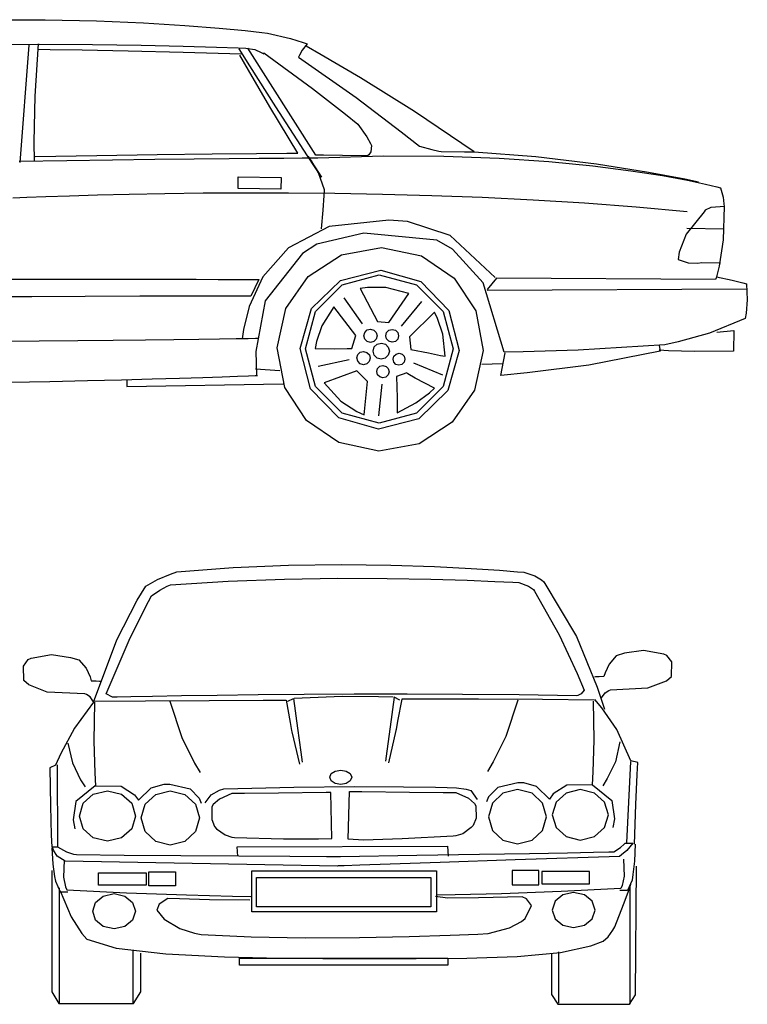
# Model space of a CAD drawing. Extents: x 1916 to 6593, y 3864 to 6862.
# Tile 2 of 2: x 4390 to 6593, y 3880 to 6862. Entities that reach past the tile are written whole.
import ezdxf

# ---------------------------------------------------------------- set-up
doc = ezdxf.new("R2010")
doc.units = 0
doc.header["$LTSCALE"] = 0.000394
doc.header["$MEASUREMENT"] = 0
doc.layers.add('LAYER_1', color=7, linetype='CONTINUOUS')

msp = doc.modelspace()

# ---------------------------------------------------------------- linework, layer by layer
at = {"layer": 'LAYER_1', "color": 7, "linetype": 'Continuous'}
for p, q in [((4302.8, 6861.1), (4467.5, 6862)), ((4467.5, 6862), (4622.9, 6858.6)), ((4622.9, 6858.6), (4765, 6852.4)), ((4765, 6852.4), (4890, 6844.6)), ((4890, 6844.6), (4994, 6836.3)), ((4994, 6836.3), (5073.1, 6828.8)), ((5073.1, 6828.8), (5123.4, 6823.5)), ((5123.4, 6823.5), (5141, 6821.4)), ((5141, 6821.4), (5210.4, 6804.6)), ((5210.4, 6804.6), (5248.7, 6793.3)), ((4286.7, 6786.8), (4450.9, 6787.8)), ((4418.3, 6784.9), (4390.9, 6429.7)), ((4446.8, 6788.6), (4435.8, 6630)), ((4483.1, 6771.1), (4447.4, 6771.6)), ((4450.9, 6787.8), (4610.4, 6786.9)), ((4579.1, 6769.5), (4483.1, 6771.1)), ((4718.8, 6766.8), (4579.1, 6769.5)), ((4610.4, 6786.9), (4757.8, 6784.8)), ((4757.8, 6784.8), (4885.4, 6782)), ((4885.4, 6782), (4985.9, 6779.2)), ((4985.9, 6779.2), (5051.7, 6777)), ((5051.7, 6777), (5075.3, 6776.2)), ((5087.3, 6722.1), (5054.9, 6773.6)), ((5075.3, 6776.2), (5101.9, 6771.4)), ((5287.2, 6451.9), (5081, 6776.1)), ((5101.9, 6771.4), (5121.5, 6762.9)), ((5245.6, 6769.8), (5237.1, 6754.8)), ((5260.4, 6789.2), (5245.6, 6769.8)), ((5248.7, 6793.3), (5260.4, 6789.2)), ((5303.4, 6755.7), (5257.8, 6781.6)), ((4885.4, 6762.8), (4718.8, 6766.8)), ((5062.3, 6757.6), (4885.4, 6762.8)), ((5082.7, 6709.5), (5056.4, 6754.7)), ((5121.5, 6762.9), (5129.1, 6758.4)), ((5129.1, 6758.4), (5129.2, 6761.3)), ((5129.2, 6761.3), (5276.9, 6653.7)), ((5237.1, 6754.8), (5234.4, 6748.8)), ((5234.4, 6748.8), (5409, 6626.7)), ((5421.9, 6685.7), (5303.4, 6755.7)), ((5148.1, 6598.3), (5082.7, 6709.5)), ((5165.7, 6598.5), (5087.3, 6722.1)), ((5585.3, 6583.7), (5421.9, 6685.7)), ((5276.9, 6653.7), (5377.1, 6575.5)), ((4435.8, 6630), (4433.7, 6491.9)), ((5409, 6626.7), (5545.4, 6522.8)), ((5232, 6458.1), (5148.1, 6598.3)), ((5261.5, 6449.8), (5165.7, 6598.5)), ((5377.1, 6575.5), (5413.9, 6545.3)), ((5765.9, 6461.3), (5585.3, 6583.7)), ((5413.9, 6545.3), (5440.9, 6506.9)), ((5440.9, 6506.9), (5452.8, 6486.8)), ((5545.4, 6522.8), (5600.5, 6478.8)), ((4433.7, 6491.9), (4434.3, 6432.9)), ((5452.8, 6486.8), (5455.5, 6481)), ((5455.5, 6481), (5453.5, 6461.5)), ((5600.5, 6478.8), (5637.9, 6468.7)), ((4437.2, 6448), (4623.9, 6451.1)), ((4623.9, 6451.1), (4806.8, 6453.7)), ((4806.8, 6453.7), (4972.6, 6455.6)), ((4918.5, 6440.7), (5024.3, 6441.7)), ((4972.6, 6455.6), (5107.7, 6457)), ((5024.3, 6441.7), (5115.5, 6442.4)), ((5107.7, 6457), (5198.7, 6457.8)), ((5115.5, 6442.4), (5190, 6442.9)), ((5190, 6442.9), (5245.8, 6443.2)), ((5198.7, 6457.8), (5232, 6458.1)), ((5245.8, 6443.2), (5280.7, 6443.3)), ((5304.2, 6384.6), (5261.5, 6449.8)), ((5263.3, 6447.9), (5284, 6416.1)), ((5273.5, 6434.3), (5263.3, 6447.9)), ((5280.7, 6443.3), (5292.8, 6443.3)), ((5310.1, 6451.6), (5287.2, 6451.9)), ((5292.8, 6443.3), (5491.3, 6449.6)), ((5367.7, 6450.9), (5310.1, 6451.6)), ((5443.7, 6449.9), (5367.7, 6450.9)), ((5447.3, 6452.2), (5443.7, 6449.9)), ((5453.5, 6461.5), (5447.3, 6452.2)), ((5491.3, 6449.6), (5674.6, 6449)), ((5637.9, 6468.7), (5659.6, 6463.8)), ((5659.6, 6463.8), (5666.5, 6462.6)), ((5666.5, 6462.6), (5736.5, 6461.7)), ((5674.6, 6449), (5842, 6443)), ((5736.5, 6461.7), (5762.3, 6461.3)), ((5762.3, 6461.3), (5765.9, 6461.3)), ((5766, 6461.7), (5953.4, 6448)), ((5842, 6443), (5992.6, 6432.7)), ((5953.4, 6448), (6136.6, 6425.1)), ((4389.1, 6433), (4533.2, 6435.6)), ((4533.2, 6435.6), (4670.9, 6437.7)), ((4670.9, 6437.7), (4800, 6439.4)), ((4800, 6439.4), (4918.5, 6440.7)), ((5294.8, 6398.3), (5273.5, 6434.3)), ((5284, 6416.1), (5304.2, 6384.6)), ((5992.6, 6432.7), (6125.7, 6419.5)), ((6125.7, 6419.5), (6240.5, 6404.7)), ((6136.6, 6425.1), (6293.9, 6400)), ((5051.7, 6350.5), (5052.2, 6385.8)), ((5052.2, 6385.8), (5181.6, 6384.1)), ((5181.6, 6384.1), (5181.1, 6348.8)), ((5313.3, 6346.6), (5294.8, 6398.3)), ((6240.5, 6404.7), (6336.1, 6389.7)), ((6293.9, 6400), (6404, 6379.7)), ((6336.1, 6389.7), (6411.9, 6375.7)), ((6404, 6379.7), (6445.4, 6371.4)), ((6411.9, 6375.7), (6467, 6364.1)), ((6467, 6364.1), (6500.6, 6356.2)), ((6500.6, 6356.2), (6512, 6353.2)), ((6512, 6353.2), (6519.6, 6324.5)), ((4412.5, 6323.1), (4370.1, 6321.3)), ((4470, 6325.3), (4412.5, 6323.1)), ((4541.5, 6327.8), (4470, 6325.3)), ((4626, 6330.3), (4541.5, 6327.8)), ((4722.3, 6332.6), (4626, 6330.3)), ((4829.4, 6334.6), (4722.3, 6332.6)), ((4946.2, 6336.1), (4829.4, 6334.6)), ((5071.6, 6336.8), (4946.2, 6336.1)), ((5181.1, 6348.8), (5051.7, 6350.5)), ((5204.5, 6336.6), (5071.6, 6336.8)), ((5344, 6335.3), (5204.5, 6336.6)), ((5309.4, 6285.5), (5312.4, 6329.1)), ((5312.4, 6329.1), (5313.3, 6346.6)), ((5488.8, 6332.8), (5344, 6335.3)), ((5638, 6328.8), (5488.8, 6332.8)), ((5790.4, 6323.1), (5638, 6328.8)), ((5944.9, 6315.6), (5790.4, 6323.1)), ((6519.6, 6324.5), (6522.3, 6304)), ((6100.6, 6306), (5944.9, 6315.6)), ((6256.2, 6294.2), (6100.6, 6306)), ((6410.8, 6280), (6256.2, 6294.2)), ((6482.7, 6293.6), (6465.7, 6284.9)), ((6525.5, 6296.2), (6482.7, 6293.6)), ((6522.6, 6296.2), (6519.9, 6195.4)), ((6522.3, 6304), (6522.6, 6296.2)), ((5304.1, 6228.9), (5309.4, 6285.5)), ((6462.7, 6279.9), (6407.7, 6212.7)), ((6465.7, 6284.9), (6462.7, 6279.9)), ((5327.2, 6235.4), (5203.7, 6170.9)), ((5507.7, 6254.7), (5327.2, 6235.4)), ((5564.9, 6250.6), (5507.7, 6254.7)), ((5693.7, 6208.1), (5564.9, 6250.6)), ((5432.1, 6215.4), (5290.2, 6182.1)), ((5653.6, 6193.9), (5432.1, 6215.4)), ((5830.3, 6081.4), (5693.7, 6208.1)), ((6407.7, 6212.7), (6387.1, 6158.3)), ((6521.7, 6227.9), (6410.5, 6229.4)), ((5290.2, 6182.1), (5246.3, 6153.8)), ((5700.8, 6166.9), (5653.6, 6193.9)), ((6519.9, 6195.4), (6507.4, 6115.6)), ((5203.7, 6170.9), (5126.5, 6083.1)), ((5246.3, 6153.8), (5133.9, 6010.1)), ((5264.2, 6084.7), (5364.3, 6149.7)), ((5364.3, 6149.7), (5485.9, 6172.4)), ((5485.9, 6172.4), (5606.8, 6146.5)), ((5606.8, 6146.5), (5705.2, 6078.9)), ((5793.1, 6064.8), (5700.8, 6166.9)), ((6387.1, 6158.3), (6384, 6135.9)), ((6384, 6135.9), (6413.7, 6125.7)), ((6413.7, 6125.7), (6442.2, 6125)), ((6442.2, 6125), (6455, 6126.4)), ((6455, 6126.4), (6511.8, 6125.7)), ((6507.4, 6115.6), (6499.9, 6083.1)), ((5195.9, 5987.5), (5264.2, 6084.7)), ((5361.6, 6072.5), (5483.5, 6103.8)), ((5366.4, 6058.9), (5479, 6089.7)), ((5479, 6089.7), (5591.6, 6058.9)), ((5483.5, 6103.8), (5604.6, 6069.3)), ((6500.6, 6084.5), (6496.7, 6075.5)), ((6499.9, 6083.1), (6547.4, 6073.6)), ((4295.6, 6075.8), (4424, 6076)), ((4424, 6076), (4544.1, 6076.1)), ((4544.1, 6076.1), (4655.1, 6076.2)), ((4655.1, 6076.2), (4756.1, 6076.1)), ((4756.1, 6076.1), (4846.3, 6076)), ((4846.3, 6076), (4924.9, 6075.8)), ((4924.9, 6075.8), (4991, 6075.6)), ((4991, 6075.6), (5043.9, 6075.4)), ((5043.9, 6075.4), (5082.7, 6075.3)), ((5082.7, 6075.3), (5106.6, 6075.2)), ((5126.5, 6083.1), (5084.7, 5993.5)), ((5114.7, 6075.1), (5090.5, 6024.5)), ((5106.6, 6075.2), (5114.7, 6075.1)), ((5273.9, 5987.1), (5361.6, 6072.5)), ((5286.2, 5978.1), (5366.4, 6058.9)), ((5591.6, 6058.9), (5671.9, 5978.1)), ((5604.6, 6069.3), (5689.9, 5981.6)), ((5705.2, 6078.9), (5770.9, 5979.9)), ((5856.8, 5855.5), (5793.1, 6064.8)), ((5833.9, 6079.1), (5805.1, 6044.7)), ((6496.7, 6075.5), (5833.9, 6079.1)), ((6547.4, 6073.6), (6579.1, 6065.4)), ((6579.1, 6065.4), (6590.7, 6062)), ((6590.7, 6062), (6593.1, 6013.2)), ((4588.7, 6023.8), (4426.8, 6023)), ((4753.9, 6024.3), (4588.7, 6023.8)), ((4921.6, 6024.6), (4753.9, 6024.3)), ((5090.5, 6024.5), (4921.6, 6024.6)), ((5443.6, 6051.3), (5421.1, 6047.9)), ((5421.1, 6047.9), (5473.1, 5947.7)), ((5498.7, 6051.4), (5443.6, 6051.3)), ((5568, 6033), (5498.7, 6051.4)), ((5507.7, 5944.4), (5568, 6033)), ((5805.6, 6043.3), (6591.4, 6047)), ((4426.8, 6023), (4269.3, 6022.1)), ((5133.9, 6010.1), (5105.4, 5857.1)), ((5371.7, 6019.7), (5426.9, 5941.1)), ((5606.6, 6008), (5545.1, 5933.8)), ((6593.1, 6013.2), (6589.3, 5973.3)), ((5084.7, 5993.5), (5067.5, 5923.9)), ((5169.7, 5867.9), (5195.9, 5987.5)), ((5239.4, 5866.1), (5273.9, 5987.1)), ((5255.6, 5864.7), (5286.2, 5978.1)), ((5341.1, 5992.7), (5305, 5935.3)), ((5407.7, 5905.3), (5341.1, 5992.7)), ((5646.6, 5975.7), (5570.6, 5901.7)), ((5655.2, 5957.2), (5646.6, 5975.7)), ((5671.9, 5978.1), (5702.5, 5864.7)), ((5689.9, 5981.6), (5721.3, 5859.7)), ((5770.9, 5979.9), (5793.9, 5859.6)), ((6589.3, 5973.3), (6586.4, 5956.8)), ((5305, 5935.3), (5288.5, 5886.9)), ((5473.1, 5947.7), (5507.7, 5944.4)), ((5670.9, 5909.2), (5655.2, 5957.2)), ((6586.4, 5956.8), (6478.9, 5912.8)), ((5067.5, 5923.9), (5064.1, 5895.8)), ((5395.6, 5866.5), (5407.7, 5905.3)), ((5432.2, 5905), (5435.1, 5915.1)), ((5434.8, 5894.8), (5432.2, 5905)), ((5435.1, 5915.1), (5442.4, 5922.3)), ((5442.4, 5922.3), (5452.7, 5924.9)), ((5452.7, 5924.9), (5462.8, 5922)), ((5462.8, 5922), (5469.9, 5914.7)), ((5472.6, 5904.5), (5469.7, 5894.3)), ((5469.9, 5914.7), (5472.6, 5904.5)), ((5498.5, 5904.8), (5501.3, 5914.6)), ((5501.1, 5895), (5498.5, 5904.8)), ((5501.3, 5914.6), (5508.4, 5921.5)), ((5508.4, 5921.5), (5518.3, 5924)), ((5518.3, 5924), (5528, 5921.3)), ((5528, 5921.3), (5534.9, 5914.2)), ((5537.5, 5904.3), (5534.7, 5894.5)), ((5534.9, 5914.2), (5537.5, 5904.3)), ((5678, 5842.6), (5670.9, 5909.2)), ((6478.9, 5912.8), (6384.2, 5886.4)), ((6500.5, 5915.3), (6551.8, 5920.3)), ((6551.8, 5920.3), (6551, 5857.7)), ((4323.9, 5888.4), (4449.5, 5889.4)), ((4449.5, 5889.4), (4566.3, 5890.4)), ((4566.3, 5890.4), (4673.7, 5891.5)), ((4673.7, 5891.5), (4771, 5892.6)), ((4771, 5892.6), (4857.4, 5893.6)), ((4857.4, 5893.6), (4932.4, 5894.6)), ((4932.4, 5894.6), (4995.3, 5895.4)), ((4995.3, 5895.4), (5045.3, 5896.2)), ((5045.3, 5896.2), (5081.9, 5896.7)), ((5081.9, 5896.7), (5104.4, 5897.1)), ((5104.4, 5897.1), (5112, 5897.2)), ((5288.5, 5886.9), (5284.6, 5866.6)), ((5442, 5887.4), (5434.8, 5894.8)), ((5452.1, 5884.5), (5442, 5887.4)), ((5462.3, 5887.2), (5452.1, 5884.5)), ((5469.7, 5894.3), (5462.3, 5887.2)), ((5463.9, 5870.8), (5472.9, 5879.5)), ((5472.9, 5879.5), (5485.3, 5882.7)), ((5485.3, 5882.7), (5497.6, 5879.1)), ((5497.6, 5879.1), (5506.3, 5870.2)), ((5508, 5887.9), (5501.1, 5895)), ((5517.7, 5885.1), (5508, 5887.9)), ((5527.6, 5887.7), (5517.7, 5885.1)), ((5534.7, 5894.5), (5527.6, 5887.7)), ((5570.6, 5901.7), (5574.4, 5862.7)), ((6343.6, 5877.5), (6080.7, 5861)), ((6326.5, 5874.9), (6329.1, 5857.8)), ((6384.2, 5886.4), (6343.6, 5877.5)), ((5105.4, 5857.1), (5107.7, 5785.8)), ((5192.7, 5747.6), (5169.7, 5867.9)), ((5270.7, 5744.2), (5239.4, 5866.1)), ((5286.2, 5751.3), (5255.6, 5864.7)), ((5284.6, 5866.6), (5342.2, 5864.9)), ((5342.2, 5864.9), (5381.3, 5865.7)), ((5381.3, 5865.7), (5395.6, 5866.5)), ((5411.1, 5837.5), (5414, 5847.6)), ((5414, 5847.6), (5421.4, 5854.8)), ((5421.4, 5854.8), (5431.6, 5857.4)), ((5431.6, 5857.4), (5441.7, 5854.5)), ((5441.7, 5854.5), (5448.9, 5847.2)), ((5448.9, 5847.2), (5451.5, 5837)), ((5460.4, 5858.5), (5463.9, 5870.8)), ((5463.6, 5846.1), (5460.4, 5858.5)), ((5472.3, 5837.2), (5463.6, 5846.1)), ((5505.9, 5845.5), (5497, 5836.8)), ((5509.5, 5857.8), (5505.9, 5845.5)), ((5506.3, 5870.2), (5509.5, 5857.8)), ((5523.3, 5842.9), (5529.8, 5849.3)), ((5529.8, 5849.3), (5538.9, 5851.7)), ((5538.9, 5851.7), (5548, 5849.1)), ((5548, 5849.1), (5554.4, 5842.5)), ((5574.4, 5862.7), (5628.1, 5852.7)), ((5628.1, 5852.7), (5664.5, 5845.4)), ((5664.5, 5845.4), (5678, 5842.6)), ((5702.5, 5864.7), (5671.9, 5751.3)), ((5721.3, 5859.7), (5686.7, 5738.6)), ((5793.9, 5859.6), (5767.7, 5740)), ((5847.4, 5784.5), (5859.6, 5852.7)), ((5914.7, 5855.8), (5856.8, 5855.5)), ((6080.7, 5861), (5914.7, 5855.8)), ((6329.1, 5857.8), (6112.9, 5816)), ((6354.8, 5859.1), (6326.3, 5860.7)), ((6433.3, 5856.8), (6354.8, 5859.1)), ((6551, 5857.7), (6433.3, 5856.8)), ((5388, 5832), (5294, 5811.7)), ((5413.7, 5827.3), (5411.1, 5837.5)), ((5420.9, 5819.9), (5413.7, 5827.3)), ((5431, 5817), (5420.9, 5819.9)), ((5441.3, 5819.7), (5431, 5817)), ((5448.6, 5826.8), (5441.3, 5819.7)), ((5451.5, 5837), (5448.6, 5826.8)), ((5484.6, 5833.6), (5472.3, 5837.2)), ((5480.7, 5812.4), (5490.1, 5814.8)), ((5497, 5836.8), (5484.6, 5833.6)), ((5490.1, 5814.8), (5499.5, 5812.1)), ((5520.7, 5833.9), (5523.3, 5842.9)), ((5523, 5824.8), (5520.7, 5833.9)), ((5529.4, 5818.2), (5523, 5824.8)), ((5538.5, 5815.6), (5529.4, 5818.2)), ((5547.6, 5818), (5538.5, 5815.6)), ((5554.1, 5824.4), (5547.6, 5818)), ((5556.7, 5833.4), (5554.1, 5824.4)), ((5554.4, 5842.5), (5556.7, 5833.4)), ((5582.5, 5822.3), (5670, 5786.5)), ((5852.3, 5819.7), (5789.8, 5817.5)), ((6112.9, 5816), (5926.6, 5792.1)), ((5103.9, 5804.1), (5177.6, 5799.6)), ((5410.6, 5798.6), (5312.1, 5762.4)), ((5443.3, 5766.4), (5410.6, 5798.6)), ((5471.1, 5796.3), (5473.8, 5805.7)), ((5473.6, 5786.8), (5471.1, 5796.3)), ((5480.2, 5780), (5473.6, 5786.8)), ((5473.8, 5805.7), (5480.7, 5812.4)), ((5505.9, 5786.4), (5499.1, 5779.8)), ((5499.5, 5812.1), (5506.2, 5805.3)), ((5508.6, 5795.8), (5505.9, 5786.4)), ((5506.2, 5805.3), (5508.6, 5795.8)), ((5561.9, 5792.2), (5531.5, 5781.1)), ((5565.4, 5789.6), (5561.9, 5792.2)), ((5587.6, 5776.7), (5565.4, 5789.6)), ((5926.6, 5792.1), (5847.4, 5784.5)), ((4358.3, 5764.3), (4481.7, 5766.6)), ((4481.7, 5766.6), (4595.4, 5769)), ((4595.4, 5769), (4698.9, 5771.4)), ((4698.9, 5771.4), (4791.9, 5773.8)), ((4714.6, 5770.6), (4714.6, 5750.9)), ((4714.6, 5750.9), (5188.2, 5758.8)), ((4791.9, 5773.8), (4873.9, 5776.2)), ((4873.9, 5776.2), (4944.4, 5778.4)), ((4944.4, 5778.4), (5003.1, 5780.3)), ((5003.1, 5780.3), (5049.4, 5781.9)), ((5049.4, 5781.9), (5083.1, 5783.2)), ((5083.1, 5783.2), (5103.6, 5784)), ((5103.6, 5784), (5110.5, 5784.3)), ((5312.1, 5762.4), (5362.3, 5706.3)), ((5433.4, 5665.6), (5443.3, 5766.4)), ((5486.5, 5758.6), (5476.6, 5662.1)), ((5489.6, 5777.3), (5480.2, 5780)), ((5499.1, 5779.8), (5489.6, 5777.3)), ((5531.5, 5781.1), (5532.7, 5716.8)), ((5646.4, 5746.4), (5587.6, 5776.7)), ((5258.4, 5648.6), (5192.7, 5747.6)), ((5356.1, 5656.5), (5270.7, 5744.2)), ((5366.4, 5670.5), (5286.2, 5751.3)), ((5590.1, 5701.4), (5630.8, 5732.3)), ((5671.9, 5751.3), (5591.6, 5670.5)), ((5686.7, 5738.6), (5599, 5653.3)), ((5630.8, 5732.3), (5646.4, 5746.4)), ((5767.7, 5740), (5699.4, 5642.8)), ((5362.3, 5706.3), (5411.3, 5675.2)), ((5532.7, 5716.8), (5533, 5682)), ((5532.9, 5671.5), (5590.1, 5701.4)), ((5479, 5639.7), (5366.4, 5670.5)), ((5411.3, 5675.2), (5433.4, 5665.6)), ((5591.6, 5670.5), (5479, 5639.7)), ((5533, 5682), (5532.9, 5671.5)), ((5356.7, 5581), (5258.4, 5648.6)), ((5477.1, 5621.9), (5356.1, 5656.5)), ((5599, 5653.3), (5477.1, 5621.9)), ((5699.4, 5642.8), (5599.3, 5577.8)), ((5477.7, 5555.1), (5356.7, 5581)), ((5599.3, 5577.8), (5477.7, 5555.1)), ((4846.9, 5182.9), (4865.8, 5189.3)), ((4865.8, 5189.3), (5036.2, 5202.7)), ((5036.2, 5202.7), (5204.1, 5209.7)), ((5204.1, 5209.7), (5364.9, 5211.7)), ((5364.9, 5211.7), (5513.9, 5209.9)), ((5513.9, 5209.9), (5646.3, 5205.5)), ((5646.3, 5205.5), (5757.5, 5200)), ((5757.5, 5200), (5842.7, 5194.4)), ((5842.7, 5194.4), (5897.3, 5190.2)), ((5897.3, 5190.2), (5916.5, 5188.5)), ((4772.7, 5146.5), (4807.2, 5167)), ((4807.2, 5167), (4846.9, 5182.9)), ((4846.8, 5150.8), (5021.2, 5161.6)), ((5021.2, 5161.6), (5191.6, 5167.8)), ((5191.6, 5167.8), (5353.5, 5170.2)), ((5353.5, 5170.2), (5502.7, 5169.9)), ((5502.7, 5169.9), (5634.6, 5167.6)), ((5634.6, 5167.6), (5744.9, 5164.3)), ((5744.9, 5164.3), (5829.1, 5160.8)), ((5829.1, 5160.8), (5882.9, 5158.1)), ((5916.5, 5188.5), (5950.1, 5177.3)), ((5950.1, 5177.3), (5970.2, 5165.4)), ((5970.2, 5165.4), (5976.9, 5159.9)), ((5976.9, 5159.9), (6076.1, 4993.5)), ((4746.2, 5104.4), (4772.7, 5146.5)), ((4789.7, 5116.9), (4814.8, 5134.1)), ((4814.8, 5134.1), (4837.2, 5146.2)), ((4837.2, 5146.2), (4846.8, 5150.8)), ((5882.9, 5158.1), (5901.8, 5157)), ((5901.8, 5157), (5931, 5146.7)), ((5931, 5146.7), (5945.4, 5136.4)), ((5945.4, 5136.4), (5949.3, 5131.7)), ((5949.3, 5131.7), (6023.1, 4999.3)), ((4684.3, 4984.1), (4746.2, 5104.4)), ((4770.9, 5082.9), (4789.7, 5116.9)), ((4721.6, 4983), (4770.9, 5082.9)), ((4614, 4795.2), (4684.3, 4984.1)), ((4652.1, 4820.6), (4721.6, 4983)), ((6023.1, 4999.3), (6078, 4881.8)), ((6076.1, 4993.5), (6139, 4841)), ((6278.9, 4951.9), (6221.4, 4943.2)), ((6340.4, 4940.5), (6278.9, 4951.9)), ((4401.5, 4904.5), (4416.1, 4923.8)), ((4416.1, 4923.8), (4425.6, 4928.1)), ((4425.6, 4928.1), (4487.1, 4939.5)), ((4487.1, 4939.5), (4544.5, 4930.8)), ((4544.5, 4930.8), (4569.9, 4923.2)), ((4569.9, 4923.2), (4591.5, 4898)), ((6196.1, 4935.5), (6174.4, 4910.4)), ((6221.4, 4943.2), (6196.1, 4935.5)), ((6349.9, 4936.2), (6340.4, 4940.5)), ((6364.4, 4916.9), (6349.9, 4936.2)), ((4402.8, 4860.7), (4401.5, 4904.5)), ((4591.5, 4898), (4603.3, 4872)), ((6174.4, 4910.4), (6162.6, 4884.4)), ((6363.2, 4873), (6364.4, 4916.9)), ((4417.7, 4847.6), (4402.8, 4860.7)), ((4603.3, 4872), (4606.9, 4860)), ((6078, 4881.8), (6099.6, 4831.2)), ((6133.9, 4871.4), (6130.1, 4871.2)), ((6144.2, 4871.8), (6133.9, 4871.4)), ((6159.1, 4872.4), (6144.2, 4871.8)), ((6162.6, 4884.4), (6159.1, 4872.4)), ((6348.3, 4860), (6363.2, 4873)), ((4473.6, 4825.6), (4417.7, 4847.6)), ((4606.9, 4860), (4621.8, 4859.4)), ((4621.8, 4859.4), (4632.1, 4859)), ((4632.1, 4859), (4635.9, 4858.8)), ((6099.6, 4831.2), (6089.8, 4820.2)), ((6139, 4841), (6161, 4774.2)), ((6162.5, 4823.5), (6173.7, 4830.8)), ((6173.7, 4830.8), (6178.8, 4832.8)), ((6178.8, 4832.8), (6292.4, 4838)), ((6292.4, 4838), (6348.3, 4860)), ((4587.2, 4820.4), (4473.6, 4825.6)), ((4592.3, 4818.4), (4587.2, 4820.4)), ((4603.4, 4811.1), (4592.3, 4818.4)), ((4614.3, 4796.3), (4603.4, 4811.1)), ((4671.2, 4810.1), (4652.1, 4820.6)), ((4685.5, 4810.4), (4671.2, 4810.1)), ((4726.9, 4811.2), (4685.5, 4810.4)), ((4792.8, 4812.5), (4726.9, 4811.2)), ((4880.7, 4814), (4792.8, 4812.5)), ((4988.2, 4815.5), (4880.7, 4814)), ((5112.6, 4816.9), (4988.2, 4815.5)), ((5251.6, 4818.1), (5112.6, 4816.9)), ((5202.5, 4797.8), (5219.8, 4806.5)), ((5219.8, 4806.5), (5231.7, 4716.7)), ((5221.8, 4806.8), (5366.3, 4813.2)), ((5402.6, 4818.8), (5251.6, 4818.1)), ((5366.3, 4813.2), (5476.9, 4812.5)), ((5563, 4819), (5402.6, 4818.8)), ((5476.9, 4812.5), (5521, 4810.9)), ((5523.7, 4810), (5511.9, 4720.2)), ((5541, 4801.4), (5523.7, 4810)), ((5546.8, 4804.3), (5534.6, 4737.3)), ((5615.9, 4804.2), (5546.8, 4804.3)), ((5730.5, 4818.4), (5563, 4819)), ((5779.7, 4803.9), (5615.9, 4804.2)), ((5902.4, 4816.9), (5730.5, 4818.4)), ((5972.6, 4803.1), (5779.7, 4803.9)), ((5898.6, 4801.4), (5861.9, 4691.5)), ((6076.3, 4814.3), (5902.4, 4816.9)), ((6129.3, 4801.4), (5972.6, 4803.1)), ((6080.4, 4815.4), (6076.3, 4814.3)), ((6089.8, 4820.2), (6080.4, 4815.4)), ((6152.5, 4778.3), (6131.4, 4802.8)), ((6151.7, 4808.7), (6162.5, 4823.5)), ((4614.2, 4795), (4556.2, 4716.1)), ((4614.2, 4797.8), (4771, 4799.5)), ((4617.1, 4795), (4615.3, 4676.6)), ((4771, 4799.5), (4963.9, 4800.4)), ((4844.9, 4797.8), (4881.7, 4687.9)), ((4963.9, 4800.4), (5127.7, 4800.7)), ((5127.7, 4800.7), (5196.8, 4800.7)), ((5196.8, 4800.7), (5209, 4733.8)), ((6126.5, 4798.5), (6128.3, 4680.2)), ((6197.9, 4712.6), (6152.5, 4778.3)), ((4556.2, 4716.1), (4514.9, 4639.2)), ((5209, 4733.8), (5213.4, 4709.1)), ((5231.7, 4716.7), (5241.6, 4643.5)), ((5511.9, 4720.2), (5501.9, 4647.1)), ((5530.1, 4712.6), (5529.5, 4709.1)), ((5534.6, 4737.3), (5530.1, 4712.6)), ((6240.5, 4617.1), (6197.9, 4712.6)), ((4881.7, 4687.9), (4919.7, 4610.7)), ((5213.4, 4709.1), (5214.1, 4705.6)), ((5214.1, 4705.6), (5237.1, 4607.5)), ((5529.5, 4709.1), (5506.4, 4611.1)), ((5861.9, 4691.5), (5823.9, 4614.3)), ((4536.4, 4671), (4549.8, 4610.9)), ((4615.3, 4676.6), (4618, 4580.7)), ((6128.3, 4680.2), (6125.6, 4584.2)), ((6207.2, 4674.5), (6193.8, 4614.5)), ((4514.9, 4639.2), (4499.2, 4604.6)), ((5241.6, 4643.5), (5245.8, 4613.3)), ((5501.9, 4647.1), (5497.8, 4616.8)), ((4499.2, 4604.6), (4481.7, 4596.3)), ((4481.7, 4596.3), (4483.2, 4481.6)), ((4504, 4604.9), (4504.8, 4357.4)), ((4549.8, 4610.9), (4574.8, 4559.9)), ((4919.7, 4610.7), (4937.2, 4581.6)), ((5823.9, 4614.3), (5806.4, 4585.1)), ((6193.8, 4614.5), (6168.8, 4563.4)), ((6239.7, 4615.2), (6226.9, 4369.5)), ((6261.6, 4612.1), (6240.5, 4617.1)), ((6259.9, 4576.1), (6261.6, 4612.1)), ((4618, 4580.7), (4620, 4541.2)), ((5329.2, 4567.7), (5333.7, 4578.6)), ((5333.7, 4556.8), (5329.2, 4567.7)), ((5333.7, 4578.6), (5345.6, 4586.4)), ((5345.6, 4586.4), (5362.3, 4589.3)), ((5362.3, 4589.3), (5379.1, 4586.4)), ((5379.1, 4586.4), (5391, 4578.6)), ((5391, 4578.6), (5395.5, 4567.7)), ((5395.5, 4567.7), (5391, 4556.8)), ((6125.6, 4584.2), (6123.6, 4544.7)), ((6168.8, 4563.4), (6155.3, 4541.8)), ((6255.9, 4485.3), (6259.9, 4576.1)), ((4619.3, 4541.2), (4560.7, 4494.1)), ((4574.8, 4559.9), (4588.3, 4538.3)), ((4620, 4541.2), (4697.2, 4540.2)), ((4697.2, 4540.2), (4737.9, 4514.3)), ((4749.8, 4497.9), (4788.9, 4536.1)), ((4788.9, 4536.1), (4827.5, 4547)), ((4827.5, 4547), (4844.9, 4546.9)), ((4844.9, 4546.9), (4906, 4532.7)), ((4906, 4532.7), (4933.6, 4504.6)), ((4995.5, 4528.6), (5008, 4533)), ((5008, 4533), (5220, 4537.9)), ((5220, 4537.9), (5405.3, 4539.4)), ((5345.6, 4549), (5333.7, 4556.8)), ((5362.3, 4546.1), (5345.6, 4549)), ((5379.1, 4549), (5362.3, 4546.1)), ((5391, 4556.8), (5379.1, 4549)), ((5405.3, 4539.4), (5552.3, 4538.7)), ((5552.3, 4538.7), (5649.1, 4537.3)), ((5649.1, 4537.3), (5684, 4536.6)), ((5684, 4536.6), (5713.1, 4535.5)), ((5713.1, 4535.5), (5742, 4531.6)), ((5837.6, 4536.3), (5809.9, 4508.1)), ((5898.6, 4550.5), (5837.6, 4536.3)), ((5916.1, 4550.5), (5898.6, 4550.5)), ((5954.7, 4539.7), (5916.1, 4550.5)), ((5993.8, 4501.5), (5954.7, 4539.7)), ((6046.4, 4543.8), (6005.7, 4517.8)), ((6123.6, 4544.7), (6046.4, 4543.8)), ((6124.3, 4544.7), (6182.9, 4497.6)), ((4582.6, 4488.9), (4613.2, 4516.3)), ((4613.2, 4516.3), (4656.1, 4526.8)), ((4656.1, 4526.8), (4698.9, 4516.3)), ((4698.9, 4516.3), (4729.5, 4488.9)), ((4737.9, 4514.3), (4749.8, 4497.9)), ((4770.5, 4486), (4802.1, 4515.5)), ((4802.1, 4515.5), (4846.4, 4526.8)), ((4846.4, 4526.8), (4890.7, 4515.5)), ((4890.7, 4515.5), (4922.3, 4486)), ((4933.6, 4504.6), (4940.1, 4489.3)), ((4951.7, 4490.7), (4970.5, 4514.8)), ((4970.5, 4514.8), (4995.5, 4528.6)), ((5032.4, 4518.1), (4994.9, 4501.2)), ((5071.2, 4518.2), (5032.4, 4518.1)), ((5173.4, 4519), (5071.2, 4518.2)), ((5317.9, 4521), (5173.4, 4519)), ((5332.3, 4521), (5317.9, 4521)), ((5335.2, 4382.6), (5332.3, 4521)), ((5384.3, 4380.1), (5389.2, 4524.5)), ((5389.2, 4524.5), (5425.7, 4524.5)), ((5425.7, 4524.5), (5570.2, 4522.5)), ((5570.2, 4522.5), (5672.4, 4521.8)), ((5672.4, 4521.8), (5711.2, 4521.7)), ((5711.2, 4521.7), (5748.7, 4504.8)), ((5742, 4531.6), (5756.6, 4527.2)), ((5748.7, 4504.8), (5766.9, 4488.5)), ((5756.6, 4527.2), (5775.3, 4500.1)), ((5809.9, 4508.1), (5803.5, 4492.8)), ((5852.9, 4519.1), (5821.3, 4489.5)), ((5897.2, 4530.3), (5852.9, 4519.1)), ((5941.5, 4519.1), (5897.2, 4530.3)), ((5973.1, 4489.5), (5941.5, 4519.1)), ((6005.7, 4517.8), (5993.8, 4501.5)), ((6044.6, 4519.9), (6014.1, 4492.4)), ((6087.5, 4530.3), (6044.6, 4519.9)), ((6130.4, 4519.9), (6087.5, 4530.3)), ((6161, 4492.4), (6130.4, 4519.9)), ((4483.2, 4481.6), (4485.9, 4392.5)), ((4560.7, 4494.1), (4552.4, 4438.4)), ((4571, 4450.3), (4582.6, 4488.9)), ((4729.5, 4488.9), (4741.1, 4450.3)), ((4758.4, 4444.6), (4770.5, 4486)), ((4922.3, 4486), (4934.3, 4444.6)), ((4971.8, 4477.7), (4971.7, 4440)), ((4976.6, 4485), (4971.8, 4477.7)), ((4994.9, 4501.2), (4976.6, 4485)), ((5766.9, 4488.5), (5771.7, 4481.3)), ((5771.7, 4481.3), (5771.9, 4443.6)), ((5821.3, 4489.5), (5809.2, 4448.1)), ((5985.2, 4448.1), (5973.1, 4489.5)), ((6014.1, 4492.4), (6002.5, 4453.9)), ((6172.6, 4453.9), (6161, 4492.4)), ((6182.9, 4497.6), (6191.2, 4441.9)), ((6251.8, 4365.1), (6255.9, 4485.3)), ((4582.6, 4411.8), (4571, 4450.3)), ((4741.1, 4450.3), (4729.5, 4411.8)), ((4770.5, 4403.1), (4758.4, 4444.6)), ((4934.3, 4444.6), (4922.3, 4403.1)), ((5771.9, 4443.6), (5763, 4421.9)), ((5809.2, 4448.1), (5821.3, 4406.7)), ((5973.1, 4406.7), (5985.2, 4448.1)), ((6002.5, 4453.9), (6014.1, 4415.4)), ((6161, 4415.4), (6172.6, 4453.9)), ((4552.4, 4438.4), (4557.7, 4411.5)), ((4971.7, 4440), (4980.6, 4418.3)), ((4980.6, 4418.3), (4986.3, 4411.4)), ((5757.3, 4415), (5731.6, 4396.7)), ((5763, 4421.9), (5757.3, 4415)), ((6014.1, 4415.4), (6044.6, 4387.9)), ((6130.4, 4387.9), (6161, 4415.4)), ((6191.2, 4441.9), (6185.9, 4415.1)), ((4485.9, 4392.5), (4487.3, 4356.6)), ((4613.2, 4384.4), (4582.6, 4411.8)), ((4656.1, 4373.9), (4613.2, 4384.4)), ((4698.9, 4384.4), (4656.1, 4373.9)), ((4729.5, 4411.8), (4698.9, 4384.4)), ((4802.1, 4373.6), (4770.5, 4403.1)), ((4922.3, 4403.1), (4890.7, 4373.6)), ((4986.3, 4411.4), (5012, 4393.1)), ((5012, 4393.1), (5032.6, 4386.4)), ((5032.6, 4386.4), (5041, 4385.4)), ((5041, 4385.4), (5189.1, 4380.9)), ((5702.5, 4389), (5548.2, 4381.2)), ((5711, 4390), (5702.5, 4389)), ((5731.6, 4396.7), (5711, 4390)), ((5821.3, 4406.7), (5852.9, 4377.2)), ((5941.5, 4377.2), (5973.1, 4406.7)), ((6044.6, 4387.9), (6087.5, 4377.5)), ((6087.5, 4377.5), (6130.4, 4387.9)), ((4487.3, 4356.6), (4504.6, 4356.6)), ((4487.3, 4353.7), (4490.3, 4304.5)), ((4492.9, 4347.3), (4490.2, 4356.6)), ((4504.6, 4356.6), (4532.4, 4341.7)), ((4846.4, 4362.4), (4802.1, 4373.6)), ((4890.7, 4373.6), (4846.4, 4362.4)), ((5049.1, 4357.1), (5685.6, 4359.1)), ((5051.1, 4329), (5049.1, 4357.1)), ((5189.1, 4380.9), (5294.8, 4381.4)), ((5294.8, 4381.4), (5335.2, 4382.6)), ((5430.8, 4377.1), (5384.3, 4380.1)), ((5548.2, 4381.2), (5430.8, 4377.1)), ((5685.6, 4359.1), (5687.6, 4329)), ((5852.9, 4377.2), (5897.2, 4365.9)), ((5897.2, 4365.9), (5941.5, 4377.2)), ((6188.8, 4342.2), (6209.3, 4355.3)), ((6209.3, 4355.3), (6220.2, 4364.6)), ((6220.2, 4364.6), (6223.4, 4368.1)), ((6223.4, 4368.1), (6246.5, 4368.1)), ((6246.5, 4368.1), (6228.3, 4346.1)), ((6253.7, 4365), (6251.3, 4313.7)), ((4503.9, 4328.4), (4492.9, 4347.3)), ((4527.7, 4313.4), (4503.9, 4328.4)), ((4532.4, 4341.7), (4553.8, 4335)), ((4553.8, 4335), (4562.3, 4333.5)), ((4562.3, 4333.5), (4706.6, 4332.1)), ((4706.6, 4332.1), (4878.4, 4330.8)), ((4878.4, 4330.8), (5053.7, 4329.6)), ((5053.7, 4329.6), (5208.5, 4328.6)), ((5208.5, 4328.6), (5319, 4328)), ((5319, 4328), (5361.2, 4327.8)), ((5361.2, 4327.8), (5592.2, 4331.3)), ((5592.2, 4331.3), (5782.5, 4334.4)), ((5782.5, 4334.4), (5933.9, 4337.1)), ((6206.1, 4327.8), (5890.1, 4317.1)), ((5933.9, 4337.1), (6048.3, 4339.2)), ((6048.3, 4339.2), (6127.6, 4340.8)), ((6127.6, 4340.8), (6173.8, 4341.8)), ((6173.8, 4341.8), (6188.8, 4342.2)), ((6212.7, 4332.5), (6206.1, 4327.8)), ((6228.3, 4346.1), (6212.7, 4332.5)), ((4490.3, 4304.5), (4495.9, 4267.4)), ((4524.8, 4316.2), (4523.2, 4264.9)), ((5352.5, 4298.9), (4527.7, 4313.4)), ((5355, 4299), (5352.5, 4298.9)), ((5372.4, 4299.6), (5355, 4299)), ((5419.7, 4301.2), (5372.4, 4299.6)), ((5511.8, 4304.3), (5419.7, 4301.2)), ((5663.6, 4309.4), (5511.8, 4304.3)), ((5890.1, 4317.1), (5663.6, 4309.4)), ((6218.7, 4319.8), (6220.3, 4268.4)), ((6251.3, 4313.7), (6247, 4273)), ((6255, 3908.9), (6257.3, 4298.9)), ((4488.1, 4285.5), (4488.1, 3917.9)), ((4495.9, 4267.4), (4498.9, 4252.8)), ((4523.2, 4264.9), (4529.3, 4235.9)), ((4628.7, 4241.3), (4628.7, 4278.7)), ((4628.7, 4278.7), (4772.8, 4278.7)), ((4772.8, 4278.7), (4772.8, 4241.3)), ((4781.5, 4238.4), (4781.5, 4281.6)), ((4781.5, 4281.6), (4862.2, 4281.6)), ((4862.2, 4281.6), (4862.2, 4238.4)), ((5093, 4284.5), (5652.4, 4284.5)), ((5093, 4160.5), (5093, 4284.5)), ((5107.4, 4264.3), (5634.7, 4264.3)), ((5107.4, 4174.9), (5107.4, 4264.3)), ((5634.7, 4264.3), (5634.7, 4174.9)), ((5652.4, 4284.5), (5652.4, 4160.5)), ((5962.1, 4285.2), (5881.3, 4285.2)), ((5881.3, 4285.2), (5881.3, 4241.9)), ((5962.1, 4241.9), (5962.1, 4285.2)), ((5970.7, 4282.3), (5970.7, 4244.8)), ((6114.9, 4282.3), (5970.7, 4282.3)), ((6114.9, 4244.8), (6114.9, 4282.3)), ((6220.3, 4268.4), (6214.3, 4239.5)), ((6247, 4273), (6244.7, 4256.3)), ((4498.9, 4252.8), (4513.3, 4221.1)), ((4529.3, 4235.9), (4533.5, 4226.8)), ((4772.8, 4241.3), (4628.7, 4241.3)), ((4862.2, 4238.4), (4781.5, 4238.4)), ((5881.3, 4241.9), (5962.1, 4241.9)), ((5970.7, 4244.8), (6114.9, 4244.8)), ((6214.3, 4239.5), (6210.1, 4230.4)), ((6244.7, 4256.3), (6230.3, 4224.6)), ((6235.1, 4227.8), (6240.7, 4244.1)), ((6238.7, 3880), (6238.7, 4236.3)), ((4510.8, 3883.8), (4510.8, 4232.5)), ((4513.3, 4224), (4545.8, 4144.8)), ((4513.3, 4221.1), (4536.4, 4221.1)), ((4533.5, 4226.8), (4714.1, 4217.6)), ((4620.2, 4188.8), (4643.5, 4208)), ((4643.5, 4208), (4676.2, 4215.3)), ((4676.2, 4215.3), (4708.9, 4208)), ((4708.9, 4208), (4732.2, 4188.8)), ((4714.1, 4217.6), (4895.1, 4211.3)), ((4895.1, 4211.3), (5034.3, 4207.8)), ((5034.3, 4207.8), (5090.1, 4206.6)), ((5685.5, 4201.3), (5649.5, 4206.6)), ((5709.2, 4211.3), (5653.5, 4210.2)), ((5848.5, 4214.9), (5709.2, 4211.3)), ((5912, 4205.5), (5779.8, 4202.3)), ((6029.4, 4221.2), (5848.5, 4214.9)), ((5925.1, 4199.5), (5912, 4205.5)), ((6034.6, 4211.6), (6011.3, 4192.4)), ((6210.1, 4230.4), (6029.4, 4221.2)), ((6067.3, 4218.9), (6034.6, 4211.6)), ((6100, 4211.6), (6067.3, 4218.9)), ((6123.3, 4192.4), (6100, 4211.6)), ((6230.3, 4224.6), (6207.2, 4224.6)), ((6218.5, 4182.6), (6235.1, 4227.8)), ((4611.4, 4161.9), (4620.2, 4188.8)), ((4732.2, 4188.8), (4741.1, 4161.9)), ((4813.1, 4183.2), (4805.6, 4164.8)), ((4839.2, 4200.9), (4813.1, 4183.2)), ((4874.6, 4199.4), (4839.2, 4200.9)), ((4965.2, 4196.6), (4874.6, 4199.4)), ((5087.2, 4195.1), (4965.2, 4196.6)), ((5634.7, 4174.9), (5107.4, 4174.9)), ((5779.8, 4202.3), (5685.5, 4201.3)), ((5920.6, 4140.3), (5940.2, 4179)), ((5940.2, 4179), (5925.1, 4199.5)), ((6011.3, 4192.4), (6002.5, 4165.5)), ((6132.2, 4165.5), (6123.3, 4192.4)), ((6191.7, 4114.4), (6218.5, 4182.6)), ((4620.2, 4135.1), (4611.4, 4161.9)), ((4741.1, 4161.9), (4732.2, 4135.1)), ((4805.6, 4164.8), (4827.6, 4137.4)), ((5652.4, 4160.5), (5093, 4160.5)), ((6002.5, 4165.5), (6011.3, 4138.6)), ((6123.3, 4138.6), (6132.2, 4165.5)), ((4545.8, 4144.8), (4578.9, 4094.5)), ((4643.5, 4115.9), (4620.2, 4135.1)), ((4676.2, 4108.6), (4643.5, 4115.9)), ((4708.9, 4115.9), (4676.2, 4108.6)), ((4732.2, 4135.1), (4708.9, 4115.9)), ((4827.6, 4137.4), (4874.7, 4110.1)), ((5873.2, 4111.3), (5909.4, 4130.9)), ((5909.4, 4130.9), (5920.6, 4140.3)), ((6011.3, 4138.6), (6034.6, 4119.5)), ((6034.6, 4119.5), (6067.3, 4112.2)), ((6067.3, 4112.2), (6100, 4119.5)), ((6100, 4119.5), (6123.3, 4138.6)), ((4578.9, 4094.5), (4594, 4076.9)), ((4874.7, 4110.1), (4919.9, 4095.6)), ((4919.9, 4095.6), (4940.1, 4091.3)), ((4940.1, 4091.3), (5090.8, 4084.2)), ((5418.6, 4082.7), (5569.1, 4085.8)), ((5569.1, 4085.8), (5693.1, 4089.6)), ((5693.1, 4089.6), (5777.2, 4092.8)), ((5777.2, 4092.8), (5808.2, 4094.2)), ((5808.2, 4094.2), (5873.2, 4111.3)), ((6172.2, 4084.7), (6185.8, 4104.3)), ((6185.8, 4104.3), (6191.7, 4114.4)), ((4594, 4076.9), (4682.8, 4050.2)), ((5090.8, 4084.2), (5254.7, 4081.8)), ((5254.7, 4081.8), (5418.6, 4082.7)), ((6027.7, 4036.8), (6119.4, 4056.7)), ((6119.4, 4056.7), (6157.1, 4071.1)), ((6157.1, 4071.1), (6172.2, 4084.7)), ((4682.8, 4050.2), (4832.9, 4033.2)), ((4734.4, 3883.8), (4734.4, 4043)), ((4757.1, 3917.9), (4757.1, 4035.4)), ((4832.9, 4033.2), (5010.1, 4023.7)), ((5895.9, 4025.2), (6027.7, 4036.8)), ((6000, 4031.6), (6000, 3910.1)), ((6022.8, 3883.8), (6022.8, 4039.2)), ((5010.1, 4023.7), (5180, 4019.6)), ((5056.1, 4019.4), (5686.3, 4019.4)), ((5056.1, 3998.3), (5056.1, 4019.4)), ((5686.3, 3998.3), (5056.1, 3998.3)), ((5180, 4019.6), (5308.4, 4018.8)), ((5308.4, 4018.8), (5361.2, 4019.2)), ((5361.2, 4019.2), (5456.7, 4018.9)), ((5456.7, 4018.9), (5590.7, 4018.3)), ((5590.7, 4018.3), (5743.7, 4019.7)), ((5686.3, 4019.4), (5686.3, 3998.3)), ((5743.7, 4019.7), (5895.9, 4025.2)), ((4488.1, 3917.9), (4508.5, 3882.4)), ((4734.5, 3882.4), (4757.1, 3917.9)), ((6000, 3910.1), (6019, 3880)), ((6236.2, 3880), (6255, 3908.9)), ((4508.5, 3882.4), (4734.5, 3882.4)), ((6019, 3880), (6236.2, 3880))]:
    msp.add_line(p, q, dxfattribs=at)

doc.saveas('drawing.dxf')
